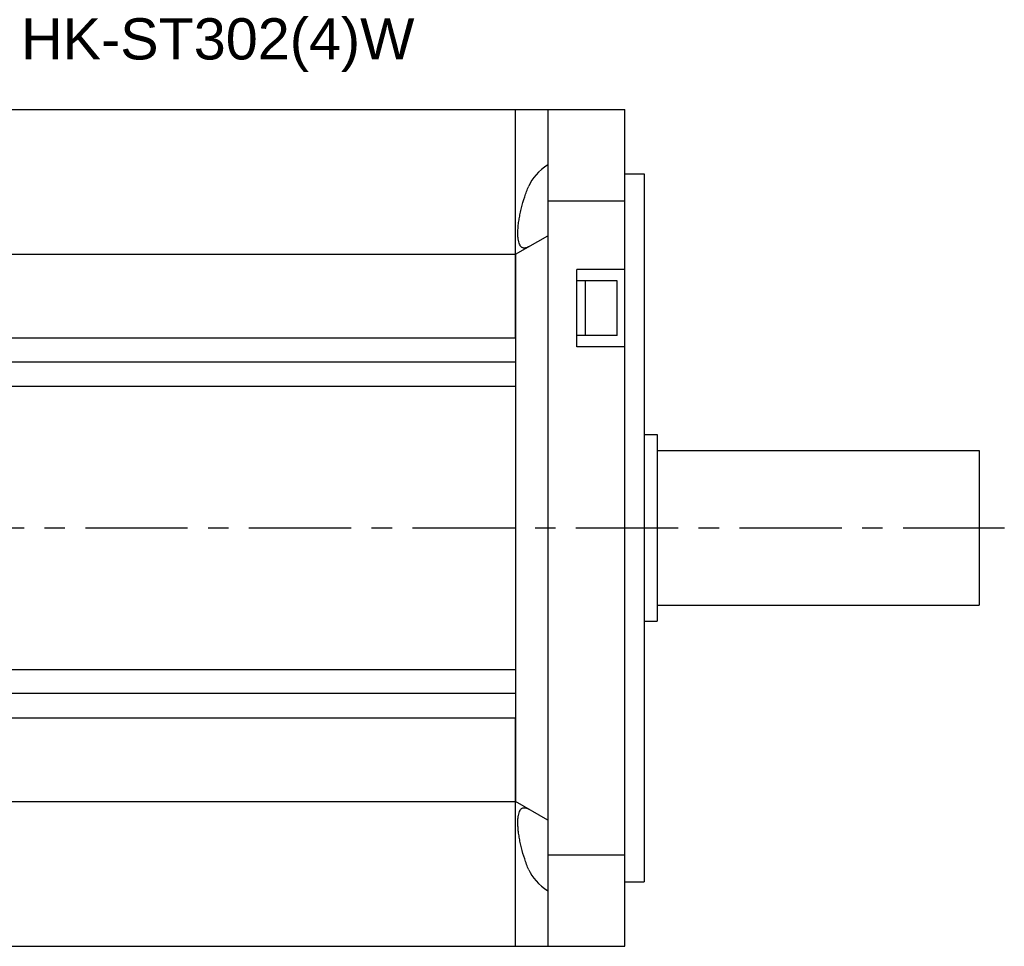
# Model space of a CAD drawing. Header units: millimetres. Extents: x 110 to 842, y 448 to 647.
# Tile 3 of 4: x 473 to 626, y 496 to 640. Entities that reach past the tile are written whole.
import ezdxf

# ---------------------------------------------------------------- set-up
doc = ezdxf.new("R2010")
doc.units = ezdxf.units.MM
doc.linetypes.add('CENTER', pattern=[50.8, 31.75, -6.35, 6.35, -6.35])
doc.layers.add('CTR', color=2, linetype='CENTER')
doc.layers.add('TEXT', color=5, linetype='Continuous')
doc.styles.get("Standard").update_dxf_attribs({"font": 'arial.ttf'})

msp = doc.modelspace()

# ---------------------------------------------------------------- linework, layer by layer
for p, q in [((420.65, 625.87), (566.65, 625.87)), ((549.65, 590.37), (549.65, 625.87)), ((554.65, 625.87), (554.65, 611.68)), ((566.65, 495.87), (566.65, 625.87)), ((566.65, 615.87), (569.65, 615.87)), ((569.65, 615.87), (569.65, 505.87)), ((554.65, 611.68), (554.65, 510.06)), ((554.65, 611.68), (566.65, 611.68)), ((549.65, 603.37), (554.65, 606.26)), ((405.35, 603.37), (549.65, 603.37)), ((549.65, 603.37), (549.65, 518.37)), ((559.15, 588.99), (559.15, 600.99)), ((566.65, 600.99), (559.15, 600.99)), ((565.45, 599.24), (559.15, 599.24)), ((560.45, 599.24), (560.45, 590.74)), ((565.45, 590.74), (565.45, 599.24)), ((448.15, 590.37), (549.65, 590.37)), ((565.45, 590.74), (559.15, 590.74)), ((566.65, 588.99), (559.15, 588.99)), ((549.65, 586.62), (448.15, 586.62)), ((448.15, 582.87), (549.65, 582.87)), ((549.65, 582.87), (549.65, 538.87)), ((569.65, 575.37), (571.65, 575.37)), ((571.65, 575.37), (571.65, 546.37)), ((571.65, 572.87), (621.65, 572.87)), ((621.65, 572.87), (621.65, 548.87)), ((571.65, 548.87), (621.65, 548.87)), ((569.65, 546.37), (571.65, 546.37)), ((448.15, 538.87), (549.65, 538.87)), ((549.65, 535.12), (448.15, 535.12)), ((448.15, 531.37), (549.65, 531.37)), ((549.65, 495.87), (549.65, 531.37)), ((385.15, 518.37), (549.65, 518.37)), ((554.65, 515.48), (549.65, 518.37)), ((554.65, 510.06), (566.65, 510.06)), ((554.65, 510.06), (554.65, 495.87)), ((566.65, 505.87), (569.65, 505.87)), ((447.95, 495.87), (566.65, 495.87))]:
    msp.add_line(p, q)
for centre, start_param, end_param in [((564.83, 612.13), 2.424398, 2.904142), ((564.83, 509.6), -2.904142, -2.424398)]:
    msp.add_ellipse(centre, major_axis=(13.51, 0), ratio=0.57735, start_param=start_param, end_param=end_param)
for points, knots in [([(551.02, 604.33), (550.98, 604.33), (550.89, 604.34), (550.76, 604.38), (550.64, 604.44), (550.53, 604.53), (550.43, 604.64), (550.3, 604.83), (550.18, 605.13), (550.08, 605.57), (550.03, 605.99), (550.01, 606.37), (550, 606.8), (550.03, 607.38), (550.1, 608.12), (550.22, 608.91), (550.37, 609.73), (550.64, 610.87), (551.05, 612.3), (551.47, 613.42), (551.7, 613.97)], [0, 0, 0, 0, 0.013129, 0.025884, 0.038715, 0.052081, 0.066399, 0.082012, 0.118033, 0.161443, 0.212632, 0.241114, 0.271446, 0.337321, 0.409456, 0.486859, 0.568429, 0.653024, 0.826796, 1, 1, 1, 1]), ([(551.7, 604.55), (551.64, 604.52), (551.53, 604.46), (551.3, 604.37), (551.13, 604.33), (551.02, 604.33)], [0, 0, 0, 0, 0.285327, 0.545444, 1, 1, 1, 1]), ([(551.7, 507.77), (551.47, 508.32), (551.05, 509.44), (550.64, 510.87), (550.37, 512.01), (550.22, 512.83), (550.1, 513.62), (550.03, 514.36), (550, 514.94), (550.01, 515.37), (550.03, 515.75), (550.08, 516.17), (550.18, 516.61), (550.3, 516.91), (550.43, 517.1), (550.53, 517.21), (550.64, 517.3), (550.76, 517.36), (550.89, 517.4), (550.98, 517.4), (551.02, 517.4)], [0, 0, 0, 0, 0.173204, 0.346976, 0.431571, 0.513141, 0.590544, 0.662679, 0.728554, 0.758886, 0.787368, 0.838557, 0.881967, 0.917988, 0.933601, 0.947919, 0.961285, 0.974116, 0.986871, 1, 1, 1, 1]), ([(551.02, 517.4), (551.13, 517.4), (551.3, 517.37), (551.53, 517.28), (551.64, 517.22), (551.7, 517.19)], [0, 0, 0, 0, 0.454556, 0.714673, 1, 1, 1, 1])]:
    msp.add_open_spline(points, degree=3, knots=knots)
at = {"layer": 'CTR', "ltscale": 0.5}
msp.add_line((381.24, 560.87), (625.57, 560.87), dxfattribs=at)

# ---------------------------------------------------------------- texts
at = {"layer": 'TEXT', "insert": (503.4, 635.87), "char_height": 6.4, "attachment_point": 5}
msp.add_mtext_dynamic_manual_height_columns('\\A1;HK-ST302(4)W', width=39.75, gutter_width=12.5, heights=[0], dxfattribs=at)

doc.saveas('drawing.dxf')
